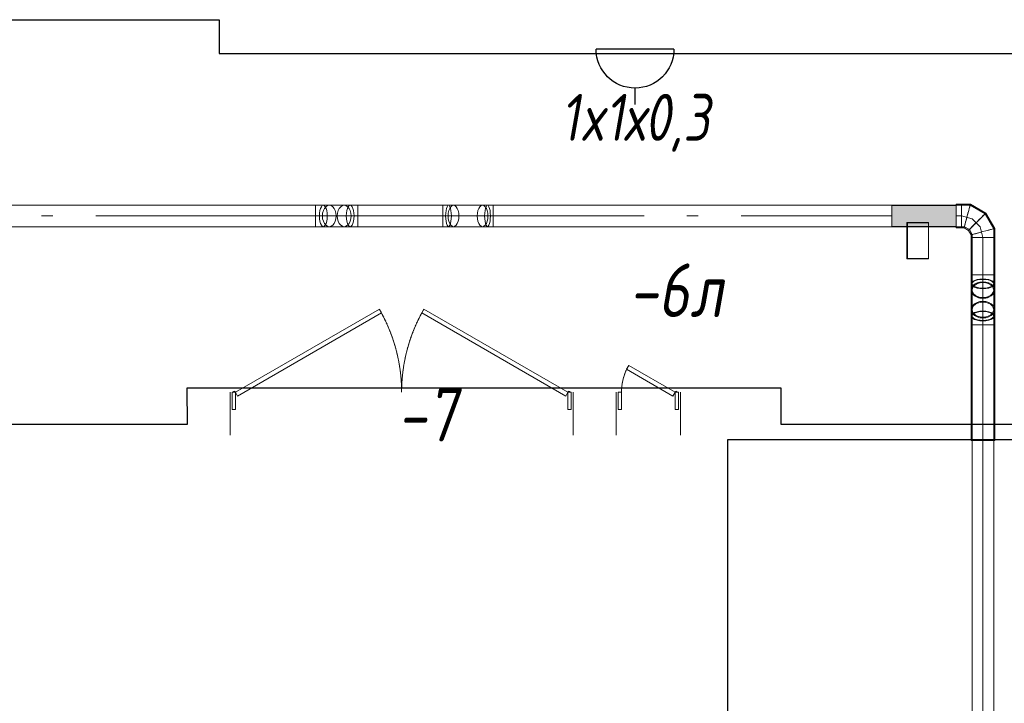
# Model space of a CAD drawing. Header units: millimetres. Extents: x -521669 to 178656, y -69521 to 433382.
# Tile 21 of 256: x -511447 to -506857, y 420598 to 423787. Entities that reach past the tile are written whole.
import ezdxf
from ezdxf.enums import TextEntityAlignment as Align

# ---------------------------------------------------------------- set-up
doc = ezdxf.new("R2010")
doc.units = ezdxf.units.MM
doc.linetypes.add('-D1-02х01', pattern=[3, 2, -1])
doc.layers.get('Defpoints').update_dxf_attribs({"color": 31})
for name, color, linetype, lineweight in [('A-DOOR', 7, 'Continuous', 5), ('A-DOOR-IDEN', 7, 'Continuous', 9), ('EOM', 1, 'Continuous', 5)]:
    doc.layers.add(name, color=color, linetype=linetype, lineweight=lineweight)
doc.layers.add('PDF5_Geometry', color=7, linetype='Continuous', true_color=0xaaaaaa)
doc.layers.add('PDF5_Solid Fills', color=7, linetype='Continuous', true_color=0xececec)
doc.styles.add('fl_iso paper', font='isocpeur.ttf', dxfattribs={"width": 0.8, "oblique": 10})

# ---------------------------------------------------------------- blocks, each defined once
blk = doc.blocks.new('A_MEQ_DoorWall - ОВ-7419428-50_AS_M_L33')
at = {"layer": 'A-DOOR'}
for p, q in [((21.2, 487.5), (-650, 100)), ((-640, 82.7), (31.2, 470.2)), ((31.2, 470.2), (21.2, 487.5)), ((218.8, 470.2), (228.8, 487.5)), ((890, 82.7), (218.8, 470.2)), ((228.8, 487.5), (900, 100)), ((-675, 100), (-675, -100)), ((-650, 100), (-665, 100)), ((-665, 100), (-665, 20)), ((-650, 20), (-650, 100)), ((-650, 100), (-640, 82.7)), ((900, 100), (890, 82.7)), ((915, 100), (900, 100)), ((900, 100), (900, 20)), ((915, 20), (915, 100)), ((925, 100), (925, -100)), ((-665, 20), (-650, 20)), ((900, 20), (915, 20))]:
    blk.add_line(p, q, dxfattribs=at)
at = {"layer": 'A-DOOR', "linetype": '-D1-02х01'}
for centre, start, end in [((-650, 100), 360, 30), ((900, 100), 150, 180)]:
    blk.add_arc(centre, 775, start, end, dxfattribs=at)
at = {"layer": 'A-DOOR'}
for centre in [(-655, 100), (905, 100)]:
    blk.add_arc(centre, 5, 0, 180, dxfattribs=at)
blk = doc.blocks.new('A_MEQ_DoorWall - ОВ-7390374-50_AS_M_L33')
at = {"layer": 'A-DOOR'}
for p, q in [((-25, -100), (-25, 100)), ((275, -100), (275, 100)), ((-15, -20), (0, -20)), ((-15, -100), (-15, -20)), ((0, -20), (0, -100)), ((250, -20), (265, -20)), ((250, -100), (250, -20)), ((265, -20), (265, -100)), ((0, -100), (10, -82.7)), ((10, -82.7), (226.5, -207.7)), ((0, -100), (-15, -100)), ((216.5, -225), (0, -100)), ((265, -100), (250, -100)), ((226.5, -207.7), (216.5, -225))]:
    blk.add_line(p, q, dxfattribs=at)
blk.add_arc((-5, -100), 5, 180, 0, dxfattribs=at)
at = {"layer": 'A-DOOR', "linetype": '-D1-02х01'}
blk.add_arc((0, -100), 250, 330, 0, dxfattribs=at)
blk = doc.blocks.new('*U6184')
at = {"layer": 'EOM', "color": 0, "lineweight": 25}
blk.add_line((0, 183.9), (0, 129.6), dxfattribs=at)
blk.add_lwpolyline([(129.6, 0), (-129.6, 0)], dxfattribs=at)
blk.add_arc((0, 0), 129.6, 360, 180, dxfattribs=at)
at = {"layer": 'EOM', "color": 0, "style": 'fl_iso paper', "oblique": 10, "width": 0.8}
blk.add_attdef('SOC', text='', height=156.2, dxfattribs=at).set_placement((0, 258.2), align=Align.MIDDLE_CENTER)
blk = doc.blocks.new('ftfyjjj')
at = {"layer": 'PDF5_Geometry', "color": 5, "lineweight": 18, "true_color": 0x0000ff}
for points in [[(11593.2, 19872.4), (15548.6, 19872.4), (15548.6, 19874.1), (15548.6, 19879.1), (15548.6, 19887.1), (15548.6, 19897.4), (15548.6, 19909.5), (15548.6, 19922.4), (14523.8, 19922.4), (15548.6, 19922.4), (15548.6, 19909.5), (15548.6, 19897.4), (15548.6, 19887.1), (15548.6, 19879.1), (15548.6, 19874.1), (15548.6, 19872.4), (15585, 19872.4), (15612.9, 19872.4), (15604.6, 19874.1), (15596.8, 19879.1), (15590.2, 19887.1), (15585.1, 19897.4), (15581.9, 19909.5), (15580.8, 19922.4), (15581.9, 19935.3), (15585.1, 19947.4), (15590.2, 19957.7), (15596.8, 19965.7), (15604.6, 19970.7), (15612.9, 19972.4), (15621.2, 19970.7), (15629, 19965.7), (15635.6, 19957.7), (15640.7, 19947.4), (15643.9, 19935.3), (15645, 19922.4), (15643.9, 19909.5), (15640.7, 19897.4), (15635.6, 19887.1), (15629, 19879.1), (15621.2, 19874.1), (15612.9, 19872.4), (15682.3, 19872.4), (15690.6, 19874.1), (15698.3, 19879.1), (15705, 19887.1), (15710.1, 19897.4), (15713.3, 19909.5), (15714.4, 19922.4), (15713.3, 19935.3), (15710.1, 19947.4), (15705, 19957.7), (15698.3, 19965.7), (15690.6, 19970.7), (15682.3, 19972.4), (15612.9, 19972.4), (15585, 19972.4), (15548.6, 19972.4), (15548.6, 19970.7), (15548.6, 19965.7), (15548.6, 19957.7), (15548.6, 19947.4), (15548.6, 19935.3), (15548.6, 19922.4), (15548.6, 19935.3), (15548.6, 19947.4), (15548.6, 19957.7), (15548.6, 19965.7), (15548.6, 19970.7), (15548.6, 19972.4), (15548.6, 19970.7), (15548.6, 19965.7), (15548.6, 19957.7), (15548.6, 19947.4), (15548.6, 19935.3), (15548.6, 19922.4), (15548.6, 19935.3), (15548.6, 19947.4), (15548.6, 19957.7), (15548.6, 19965.7), (15548.6, 19970.7), (15548.6, 19972.4), (11593.2, 19972.4)], [(18710, 17577.8), (18710, 18874.6), (18710, 18880.6), (18708.3, 18880.6), (18703.3, 18880.6), (18695.3, 18880.6), (18685, 18880.6), (18672.9, 18880.6), (18660, 18880.6), (18660, 19414.6), (18672.9, 19414.6), (18685, 19414.6), (18695.3, 19414.6), (18703.3, 19414.6), (18708.3, 19414.6), (18710, 19414.6), (18708.3, 19414.6), (18703.3, 19414.6), (18695.3, 19414.6), (18685, 19414.6), (18672.9, 19414.6), (18660, 19414.6), (18672.9, 19414.6), (18685, 19414.6), (18695.3, 19414.6), (18703.3, 19414.6), (18708.3, 19414.6), (18710, 19414.6), (18710, 19456.1), (18710, 19485.3), (18708.3, 19494.5), (18703.3, 19503), (18695.3, 19510.3), (18685, 19516), (18672.9, 19519.5), (18660, 19520.7), (18647, 19519.5), (18635, 19516), (18624.6, 19510.3), (18616.7, 19503), (18611.7, 19494.5), (18610, 19485.3), (18611.7, 19476.2), (18616.7, 19467.7), (18624.6, 19460.4), (18635, 19454.7), (18647, 19451.2), (18660, 19450), (18672.9, 19451.2), (18685, 19454.7), (18695.3, 19460.4), (18703.3, 19467.7), (18708.3, 19476.2), (18710, 19485.3), (18710, 19576.8), (18708.3, 19567.6), (18703.3, 19559.1), (18695.3, 19551.8), (18685, 19546.2), (18672.9, 19542.6), (18660, 19541.4), (18647, 19542.6), (18635, 19546.2), (18624.6, 19551.8), (18616.7, 19559.1), (18611.7, 19567.6), (18610, 19576.8), (18611.7, 19585.9), (18616.7, 19594.4), (18624.6, 19601.8), (18635, 19607.4), (18647, 19610.9), (18660, 19612.1), (18672.9, 19610.9), (18685, 19607.4), (18695.3, 19601.8), (18703.3, 19594.4), (18708.3, 19585.9), (18710, 19576.8), (18710, 19606.1), (18710, 19647.5), (18710, 19822.4), (18710, 19862.6), (18669.8, 19932.2), (18600.2, 19972.4), (18560, 19972.4), (18560, 19970.7), (18560, 19965.7), (18560, 19957.7), (18560, 19947.4), (18560, 19935.3), (18560, 19922.4), (18560, 19935.3), (18560, 19947.4), (18560, 19957.7), (18560, 19965.7), (18560, 19970.7), (18560, 19972.4), (18535.6, 19972.4), (18535.6, 19970.7), (18535.6, 19965.7), (18535.6, 19957.7), (18535.6, 19947.4), (18535.6, 19935.3), (18535.6, 19922.4), (18535.6, 19935.3), (18535.6, 19947.4), (18535.6, 19957.7), (18535.6, 19965.7), (18535.6, 19970.7), (18535.6, 19972.4)], [(15650.2, 19922.4), (15651.2, 19935.3), (15654.5, 19947.4), (15659.5, 19957.7), (15666.2, 19965.7), (15674, 19970.7), (15682.3, 19972.4), (15710.2, 19972.4), (15746.6, 19972.4), (15746.6, 19970.7), (15746.6, 19965.7), (15746.6, 19957.7), (15746.6, 19947.4), (15746.6, 19935.3), (15746.6, 19922.4), (15746.6, 19935.3), (15746.6, 19947.4), (15746.6, 19957.7), (15746.6, 19965.7), (15746.6, 19970.7), (15746.6, 19972.4), (16141.8, 19972.4), (16168.6, 19972.4), (16191.9, 19972.4), (16185.4, 19970.7), (16179.3, 19965.7), (16174.1, 19957.7), (16170.2, 19947.4), (16167.7, 19935.3), (16166.8, 19922.4), (16167.7, 19909.5), (16170.2, 19897.4), (16174.1, 19887.1), (16179.3, 19879.1), (16185.4, 19874.1), (16191.9, 19872.4), (16327.3, 19872.4), (16350.5, 19872.4), (16377.3, 19872.4), (16377.3, 19874.1), (16377.3, 19879.1), (16377.3, 19887.1), (16377.3, 19897.4), (16377.3, 19909.5), (16377.3, 19922.4), (16377.3, 19909.5), (16377.3, 19897.4), (16377.3, 19887.1), (16377.3, 19879.1), (16377.3, 19874.1), (16377.3, 19872.4), (18235.5, 19872.4), (18235.5, 19874.1), (18235.5, 19879.1), (18235.5, 19887.1), (18235.5, 19897.4), (18235.5, 19909.5), (18235.5, 19922.4), (18235.5, 19909.5), (18235.5, 19897.4), (18235.5, 19887.1), (18235.5, 19879.1), (18235.5, 19874.1), (18235.5, 19872.4), (18235.5, 19972.4), (18535.6, 19972.4), (18235.5, 19972.4), (18535.6, 19972.4), (18535.6, 19872.4), (18235.5, 19872.4), (18535.6, 19872.4), (18235.5, 19872.4), (18535.6, 19872.4), (18535.6, 19972.4), (18235.5, 19972.4), (18235.5, 19872.4), (18535.6, 19872.4), (18535.6, 19874.1), (18535.6, 19879.1), (18535.6, 19887.1), (18535.6, 19897.4), (18535.6, 19909.5), (18535.6, 19922.4), (18535.6, 19935.3), (18535.6, 19947.4), (18535.6, 19957.7), (18535.6, 19965.7), (18535.6, 19970.7), (18535.6, 19972.4), (18535.6, 19970.7), (18535.6, 19965.7), (18535.6, 19957.7), (18535.6, 19947.4), (18535.6, 19935.3), (18535.6, 19922.4), (18535.6, 19909.5), (18535.6, 19897.4), (18535.6, 19887.1), (18535.6, 19879.1), (18535.6, 19874.1), (18535.6, 19872.4), (18235.5, 19872.4), (18235.5, 19877.3), (18235.5, 19891.2), (18235.5, 19911.3), (18235.5, 19933.5), (18235.5, 19953.6), (18235.5, 19967.5), (18235.5, 19972.4), (18235.5, 19967.5), (18235.5, 19953.6), (18235.5, 19933.5), (18235.5, 19911.3), (18235.5, 19891.2), (18235.5, 19877.3), (18235.5, 19872.4)], [(18610, 19414.6), (18611.7, 19414.6), (18616.7, 19414.6), (18624.6, 19414.6), (18635, 19414.6), (18647, 19414.6), (18660, 19414.6), (18647, 19414.6), (18635, 19414.6), (18624.6, 19414.6), (18616.7, 19414.6), (18611.7, 19414.6), (18610, 19414.6), (18610, 19456.1), (18610, 19485.3), (18611.7, 19476.2), (18616.7, 19467.7), (18624.6, 19460.4), (18635, 19454.7), (18647, 19451.2), (18660, 19450), (18672.9, 19451.2), (18685, 19454.7), (18695.3, 19460.4), (18703.3, 19467.7), (18708.3, 19476.2), (18710, 19485.3), (18708.3, 19494.5), (18703.3, 19503), (18695.3, 19510.3), (18685, 19516), (18672.9, 19519.5), (18660, 19520.7), (18647, 19519.5), (18635, 19516), (18624.6, 19510.3), (18616.7, 19503), (18611.7, 19494.5), (18610, 19485.3), (18610, 19576.8), (18611.7, 19585.9), (18616.7, 19594.4), (18624.6, 19601.8), (18635, 19607.4), (18647, 19610.9), (18660, 19612.1), (18672.9, 19610.9), (18685, 19607.4), (18695.3, 19601.8), (18703.3, 19594.4), (18708.3, 19585.9), (18710, 19576.8), (18708.3, 19567.6), (18703.3, 19559.1), (18695.3, 19551.8), (18685, 19546.2), (18672.9, 19542.6), (18660, 19541.4), (18647, 19542.6), (18635, 19546.2), (18624.6, 19551.8), (18616.7, 19559.1), (18611.7, 19567.6), (18610, 19576.8), (18610, 19606.1), (18610, 19647.5), (18611.7, 19647.5), (18616.7, 19647.5), (18624.6, 19647.5), (18635, 19647.5), (18647, 19647.5), (18660, 19647.5), (18672.9, 19647.5), (18685, 19647.5), (18695.3, 19647.5), (18703.3, 19647.5), (18708.3, 19647.5), (18710, 19647.5), (18708.3, 19647.5), (18703.3, 19647.5), (18695.3, 19647.5), (18685, 19647.5), (18672.9, 19647.5), (18660, 19647.5), (18647, 19647.5), (18635, 19647.5), (18624.6, 19647.5), (18616.7, 19647.5), (18611.7, 19647.5), (18610, 19647.5), (18610, 19822.4), (18611.7, 19822.4), (18616.7, 19822.4), (18624.6, 19822.4), (18635, 19822.4), (18647, 19822.4), (18660, 19822.4), (18647, 19822.4), (18635, 19822.4), (18624.6, 19822.4), (18616.7, 19822.4), (18611.7, 19822.4), (18610, 19822.4), (18610, 19835.8), (18596.6, 19859), (18573.4, 19872.4), (18560, 19872.4), (18535.6, 19872.4), (18535.6, 19877.3), (18535.6, 19891.2), (18535.6, 19911.3), (18535.6, 19933.5), (18535.6, 19953.6), (18535.6, 19967.5), (18535.6, 19972.4), (18535.6, 19967.5), (18535.6, 19953.6), (18535.6, 19933.5), (18535.6, 19911.3), (18535.6, 19891.2), (18535.6, 19877.3), (18535.6, 19872.4), (18535.6, 19972.4), (18235.5, 19972.4), (18235.5, 19970.7), (18235.5, 19965.7), (18235.5, 19957.7), (18235.5, 19947.4), (18235.5, 19935.3), (18235.5, 19922.4), (17532.9, 19922.4), (18235.5, 19922.4), (18235.5, 19935.3), (18235.5, 19947.4), (18235.5, 19957.7), (18235.5, 19965.7), (18235.5, 19970.7), (18235.5, 19972.4), (16377.3, 19972.4), (16377.3, 19970.7), (16377.3, 19965.7), (16377.3, 19957.7), (16377.3, 19947.4), (16377.3, 19935.3), (16377.3, 19922.4), (17080, 19922.4), (16377.3, 19922.4), (16377.3, 19935.3), (16377.3, 19947.4), (16377.3, 19957.7), (16377.3, 19965.7), (16377.3, 19970.7), (16377.3, 19972.4), (16377.3, 19970.7), (16377.3, 19965.7), (16377.3, 19957.7), (16377.3, 19947.4), (16377.3, 19935.3), (16377.3, 19922.4), (16377.3, 19935.3), (16377.3, 19947.4), (16377.3, 19957.7), (16377.3, 19965.7), (16377.3, 19970.7), (16377.3, 19972.4), (16350.5, 19972.4), (16327.3, 19972.4), (16191.9, 19972.4), (16185.4, 19970.7), (16179.3, 19965.7), (16174.1, 19957.7), (16170.2, 19947.4), (16167.7, 19935.3), (16166.8, 19922.4), (16167.7, 19909.5), (16170.2, 19897.4), (16174.1, 19887.1), (16179.3, 19879.1), (16185.4, 19874.1), (16191.9, 19872.4), (16168.6, 19872.4), (16141.8, 19872.4), (16141.8, 19874.1), (16141.8, 19879.1), (16141.8, 19887.1), (16141.8, 19897.4), (16141.8, 19909.5), (16141.8, 19922.4), (16141.8, 19935.3), (16141.8, 19947.4), (16141.8, 19957.7), (16141.8, 19965.7), (16141.8, 19970.7), (16141.8, 19972.4), (16141.8, 19970.7), (16141.8, 19965.7), (16141.8, 19957.7), (16141.8, 19947.4), (16141.8, 19935.3), (16141.8, 19922.4), (16141.8, 19909.5), (16141.8, 19897.4), (16141.8, 19887.1), (16141.8, 19879.1), (16141.8, 19874.1), (16141.8, 19872.4), (15746.6, 19872.4), (15746.6, 19874.1), (15746.6, 19879.1), (15746.6, 19887.1), (15746.6, 19897.4), (15746.6, 19909.5), (15746.6, 19922.4), (15746.6, 19909.5), (15746.6, 19897.4), (15746.6, 19887.1), (15746.6, 19879.1), (15746.6, 19874.1), (15746.6, 19872.4), (15710.2, 19872.4), (15682.3, 19872.4), (15674, 19874.1), (15666.2, 19879.1), (15659.5, 19887.1), (15654.5, 19897.4), (15651.2, 19909.5), (15650.2, 19922.4), (15651.2, 19935.3), (15654.5, 19947.4), (15659.5, 19957.7), (15666.2, 19965.7), (15674, 19970.7), (15682.3, 19972.4), (15690.6, 19970.7), (15698.3, 19965.7), (15705, 19957.7), (15710.1, 19947.4), (15713.3, 19935.3), (15714.4, 19922.4), (15713.3, 19909.5), (15710.1, 19897.4), (15705, 19887.1), (15698.3, 19879.1), (15690.6, 19874.1), (15682.3, 19872.4), (15674, 19874.1), (15666.2, 19879.1), (15659.5, 19887.1), (15654.5, 19897.4), (15651.2, 19909.5), (15650.2, 19922.4)], [(16141.8, 19922.4), (16141.8, 19909.5), (16141.8, 19897.4), (16141.8, 19887.1), (16141.8, 19879.1), (16141.8, 19874.1), (16141.8, 19872.4), (16141.8, 19874.1), (16141.8, 19879.1), (16141.8, 19887.1), (16141.8, 19897.4), (16141.8, 19909.5), (16141.8, 19922.4), (16141.8, 19935.3), (16141.8, 19947.4), (16141.8, 19957.7), (16141.8, 19965.7), (16141.8, 19970.7), (16141.8, 19972.4), (16141.8, 19970.7), (16141.8, 19965.7), (16141.8, 19957.7), (16141.8, 19947.4), (16141.8, 19935.3), (16141.8, 19922.4), (15746.6, 19922.4), (16141.8, 19922.4), (16167.7, 19922.4), (16191.9, 19922.4)], [(16327.3, 19972.4), (16320.8, 19970.7), (16314.8, 19965.7), (16309.6, 19957.7), (16305.6, 19947.4), (16303.2, 19935.3), (16302.3, 19922.4)], [(16352.3, 19922.4), (16351.5, 19935.3), (16349, 19947.4), (16345, 19957.7), (16339.8, 19965.7), (16333.8, 19970.7), (16327.3, 19972.4)], [(18235.5, 19973.4), (18235.5, 19971.6), (18235.5, 19966.6), (18235.5, 19958.5), (18235.5, 19947.9), (18235.5, 19935.6), (18235.5, 19922.4), (18235.5, 19909.2), (18235.5, 19896.9), (18235.5, 19886.3), (18235.5, 19878.2), (18235.5, 19873.2), (18235.5, 19871.4)], [(18235.5, 19972.4), (18235.5, 19970.7), (18235.5, 19965.7), (18235.5, 19957.7), (18235.5, 19947.4), (18235.5, 19935.3), (18235.5, 19922.4), (18235.5, 19909.5), (18235.5, 19897.4), (18235.5, 19887.1), (18235.5, 19879.1), (18235.5, 19874.1), (18235.5, 19872.4), (18235.5, 19874.1), (18235.5, 19879.1), (18235.5, 19887.1), (18235.5, 19897.4), (18235.5, 19909.5), (18235.5, 19922.4), (18235.5, 19935.3), (18235.5, 19947.4), (18235.5, 19957.7), (18235.5, 19965.7), (18235.5, 19970.7), (18235.5, 19972.4), (18535.6, 19972.4), (18535.6, 19872.4)], [(18235.5, 19971.4), (18235.5, 19966.5), (18235.5, 19953), (18235.5, 19933.3), (18235.5, 19911.5), (18235.5, 19891.8), (18235.5, 19878.3), (18235.5, 19873.4)], [(18535.6, 19867.4), (18535.6, 19869.3), (18535.6, 19874.8), (18535.6, 19883.5), (18535.6, 19894.9), (18535.6, 19908.1), (18535.6, 19922.4), (18535.6, 19908.1), (18535.6, 19894.9), (18535.6, 19883.5), (18535.6, 19874.8), (18535.6, 19869.3), (18535.6, 19867.4), (18560, 19867.4), (18572, 19867.4), (18592.9, 19855.3), (18605, 19834.5), (18605, 19822.4), (18605, 19647.5), (18605, 19606.1), (18605, 19576.8), (18609.2, 19561.9), (18621.1, 19549.3), (18639, 19540.8), (18660, 19537.9), (18681, 19540.8), (18698.9, 19549.3), (18710.8, 19561.9), (18715, 19576.8), (18715, 19606.1), (18715, 19647.5), (18715, 19822.4), (18715, 19863.9), (18673.5, 19935.9), (18601.5, 19977.4), (18560, 19977.4), (18535.6, 19977.4), (18535.6, 19975.5), (18535.6, 19970), (18535.6, 19961.3), (18535.6, 19949.9), (18535.6, 19936.6), (18535.6, 19922.4), (18535.6, 19936.6), (18535.6, 19949.9), (18535.6, 19961.3), (18535.6, 19970), (18535.6, 19975.5), (18535.6, 19977.4)], [(18535.6, 19973.4), (18535.6, 19971.6), (18535.6, 19966.6), (18535.6, 19958.5), (18535.6, 19947.9), (18535.6, 19935.6), (18535.6, 19922.4), (18535.6, 19909.2), (18535.6, 19896.9), (18535.6, 19886.3), (18535.6, 19878.2), (18535.6, 19873.2), (18535.6, 19871.4)], [(18535.6, 19873.4), (18535.6, 19878.3), (18535.6, 19891.8), (18535.6, 19911.5), (18535.6, 19933.3), (18535.6, 19953), (18535.6, 19966.5), (18535.6, 19971.4)], [(18560, 19922.4), (18560, 19943.5), (18560, 19961.3), (18560, 19973.2), (18560, 19977.4)], [(18560, 19977.4), (18560, 19973.2), (18560, 19961.3), (18560, 19943.5), (18560, 19922.4)], [(18601.5, 19977.4), (18601, 19975.5), (18599.6, 19970), (18597.2, 19961.3), (18594.2, 19949.9), (18590.6, 19936.6), (18586.8, 19922.4)], [(18586.8, 19922.4), (18590.6, 19936.6), (18594.2, 19949.9), (18597.2, 19961.3), (18599.6, 19970), (18601, 19975.5), (18601.5, 19977.4)], [(15582.8, 19922.4), (15548.6, 19922.4)], [(15612.9, 19922.4), (15582.8, 19922.4)], [(15746.6, 19922.4), (15712.3, 19922.4), (15682.3, 19922.4)], [(16302.3, 19922.4), (16303.2, 19909.5), (16305.6, 19897.4), (16309.6, 19887.1), (16314.8, 19879.1), (16320.8, 19874.1), (16327.3, 19872.4)], [(16327.3, 19872.4), (16333.8, 19874.1), (16339.8, 19879.1), (16345, 19887.1), (16349, 19897.4), (16351.5, 19909.5), (16352.3, 19922.4)], [(16327.3, 19922.4), (16351.4, 19922.4), (16377.3, 19922.4)], [(16377.3, 19872.4), (16377.3, 19874.1), (16377.3, 19879.1), (16377.3, 19887.1), (16377.3, 19897.4), (16377.3, 19909.5), (16377.3, 19922.4)], [(16377.3, 19922.4), (16377.3, 19909.5), (16377.3, 19897.4), (16377.3, 19887.1), (16377.3, 19879.1), (16377.3, 19874.1), (16377.3, 19872.4)], [(18560, 19922.4), (18535.6, 19922.4)], [(18535.6, 19922.4), (18535.6, 19909.5), (18535.6, 19897.4), (18535.6, 19887.1), (18535.6, 19879.1), (18535.6, 19874.1), (18535.6, 19872.4)], [(18535.6, 19872.4), (18535.6, 19874.1), (18535.6, 19879.1), (18535.6, 19887.1), (18535.6, 19897.4), (18535.6, 19909.5), (18535.6, 19922.4)], [(18560, 19922.4), (18535.6, 19922.4)], [(18560, 19922.4), (18560, 19909.5), (18560, 19897.4), (18560, 19887.1), (18560, 19879.1), (18560, 19874.1), (18560, 19872.4)], [(18560, 19872.4), (18560, 19874.1), (18560, 19879.1), (18560, 19887.1), (18560, 19897.4), (18560, 19909.5), (18560, 19922.4)], [(18610, 19909), (18560, 19922.4)], [(18560, 19922.4), (18560, 19901.3), (18560, 19883.5), (18560, 19871.6), (18560, 19867.4)], [(18560, 19867.4), (18560, 19871.6), (18560, 19883.5), (18560, 19901.3), (18560, 19922.4)], [(18560, 19867.4), (18560, 19869.3), (18560, 19874.8), (18560, 19883.5), (18560, 19894.9), (18560, 19908.1), (18560, 19922.4)], [(18560, 19922.4), (18560, 19908.1), (18560, 19894.9), (18560, 19883.5), (18560, 19874.8), (18560, 19869.3), (18560, 19867.4)], [(18586.8, 19922.4), (18583, 19908.1), (18579.4, 19894.9), (18576.4, 19883.5), (18574, 19874.8), (18572.6, 19869.3), (18572, 19867.4)], [(18572, 19867.4), (18572.6, 19869.3), (18574, 19874.8), (18576.4, 19883.5), (18579.4, 19894.9), (18583, 19908.1), (18586.8, 19922.4)], [(18673.5, 19935.9), (18672.1, 19934.5), (18668.1, 19930.5), (18661.7, 19924.1), (18653.3, 19915.7), (18643.6, 19906), (18633.2, 19895.6)], [(18633.2, 19895.6), (18643.6, 19906), (18653.3, 19915.7), (18661.7, 19924.1), (18668.1, 19930.5), (18672.1, 19934.5), (18673.5, 19935.9)], [(18633.2, 19895.6), (18622.8, 19885.2), (18613.1, 19875.5), (18604.7, 19867.1), (18598.3, 19860.7), (18594.3, 19856.7), (18592.9, 19855.3)], [(18592.9, 19855.3), (18594.3, 19856.7), (18598.3, 19860.7), (18604.7, 19867.1), (18613.1, 19875.5), (18622.8, 19885.2), (18633.2, 19895.6)], [(18646.6, 19872.4), (18610, 19909)], [(18305.6, 19872.4), (18307.6, 19872.4)], [(18660, 19849.2), (18645.8, 19845.4), (18632.5, 19841.8), (18621.1, 19838.8), (18612.4, 19836.4), (18606.9, 19834.9), (18605, 19834.5)], [(18605, 19834.5), (18606.9, 19834.9), (18612.4, 19836.4), (18621.1, 19838.8), (18632.5, 19841.8), (18645.8, 19845.4), (18660, 19849.2)], [(18660, 19822.4), (18646.6, 19872.4)], [(18715, 19863.9), (18713.1, 19863.4), (18707.6, 19862), (18698.9, 19859.6), (18687.5, 19856.6), (18674.2, 19853), (18660, 19849.2)], [(18660, 19849.2), (18674.2, 19853), (18687.5, 19856.6), (18698.9, 19859.6), (18707.6, 19862), (18713.1, 19863.4), (18715, 19863.9)], [(18660, 19822.4), (18645.8, 19822.4), (18632.5, 19822.4), (18621.1, 19822.4), (18612.4, 19822.4), (18606.9, 19822.4), (18605, 19822.4)], [(18605, 19822.4), (18606.9, 19822.4), (18612.4, 19822.4), (18621.1, 19822.4), (18632.5, 19822.4), (18645.8, 19822.4), (18660, 19822.4)], [(18660, 19822.4), (18645.8, 19822.4), (18632.5, 19822.4), (18621.1, 19822.4), (18612.4, 19822.4), (18606.9, 19822.4), (18605, 19822.4)], [(18605, 19822.4), (18606.9, 19822.4), (18612.4, 19822.4), (18621.1, 19822.4), (18632.5, 19822.4), (18645.8, 19822.4), (18660, 19822.4)], [(18610, 19822.4), (18611.7, 19822.4), (18616.7, 19822.4), (18624.6, 19822.4), (18635, 19822.4), (18647, 19822.4), (18660, 19822.4)], [(18660, 19822.4), (18647, 19822.4), (18635, 19822.4), (18624.6, 19822.4), (18616.7, 19822.4), (18611.7, 19822.4), (18610, 19822.4)], [(18660, 19822.4), (18672.9, 19822.4), (18685, 19822.4), (18695.3, 19822.4), (18703.3, 19822.4), (18708.3, 19822.4), (18710, 19822.4)], [(18710, 19822.4), (18708.3, 19822.4), (18703.3, 19822.4), (18695.3, 19822.4), (18685, 19822.4), (18672.9, 19822.4), (18660, 19822.4)], [(18660, 19822.4), (18660, 19647.5)], [(18660, 19822.4), (18672.9, 19822.4), (18685, 19822.4), (18695.3, 19822.4), (18703.3, 19822.4), (18708.3, 19822.4), (18710, 19822.4)], [(18710, 19822.4), (18708.3, 19822.4), (18703.3, 19822.4), (18695.3, 19822.4), (18685, 19822.4), (18672.9, 19822.4), (18660, 19822.4)], [(18660, 19822.4), (18660, 19647.5)], [(18715, 19822.4), (18713.1, 19822.4), (18707.6, 19822.4), (18698.9, 19822.4), (18687.5, 19822.4), (18674.2, 19822.4), (18660, 19822.4)], [(18660, 19822.4), (18674.2, 19822.4), (18687.5, 19822.4), (18698.9, 19822.4), (18707.6, 19822.4), (18713.1, 19822.4), (18715, 19822.4)], [(18715, 19822.4), (18713.1, 19822.4), (18707.6, 19822.4), (18698.9, 19822.4), (18687.5, 19822.4), (18674.2, 19822.4), (18660, 19822.4)], [(18660, 19822.4), (18674.2, 19822.4), (18687.5, 19822.4), (18698.9, 19822.4), (18707.6, 19822.4), (18713.1, 19822.4), (18715, 19822.4)], [(18660, 19647.5), (18645.8, 19647.5), (18632.5, 19647.5), (18621.1, 19647.5), (18612.4, 19647.5), (18606.9, 19647.5), (18605, 19647.5)], [(18605, 19647.5), (18606.9, 19647.5), (18612.4, 19647.5), (18621.1, 19647.5), (18632.5, 19647.5), (18645.8, 19647.5), (18660, 19647.5)], [(18660, 19647.5), (18645.8, 19647.5), (18632.5, 19647.5), (18621.1, 19647.5), (18612.4, 19647.5), (18606.9, 19647.5), (18605, 19647.5)], [(18605, 19647.5), (18606.9, 19647.5), (18612.4, 19647.5), (18621.1, 19647.5), (18632.5, 19647.5), (18645.8, 19647.5), (18660, 19647.5)], [(18660, 19647.5), (18660, 19609.2)], [(18715, 19647.5), (18713.1, 19647.5), (18707.6, 19647.5), (18698.9, 19647.5), (18687.5, 19647.5), (18674.2, 19647.5), (18660, 19647.5)], [(18660, 19647.5), (18674.2, 19647.5), (18687.5, 19647.5), (18698.9, 19647.5), (18707.6, 19647.5), (18713.1, 19647.5), (18715, 19647.5)], [(18660, 19647.5), (18674.2, 19647.5), (18687.5, 19647.5), (18698.9, 19647.5), (18707.6, 19647.5), (18713.1, 19647.5), (18715, 19647.5)], [(18715, 19647.5), (18713.1, 19647.5), (18707.6, 19647.5), (18698.9, 19647.5), (18687.5, 19647.5), (18674.2, 19647.5), (18660, 19647.5)], [(18660, 19609.2), (18660, 19576.8)], [(18660, 19485.3), (18660, 19452.9), (18660, 19414.6), (18645.8, 19414.6), (18632.5, 19414.6), (18621.1, 19414.6), (18612.4, 19414.6), (18606.9, 19414.6), (18605, 19414.6), (18606.9, 19414.6), (18612.4, 19414.6), (18621.1, 19414.6), (18632.5, 19414.6), (18645.8, 19414.6), (18660, 19414.6), (18681, 19414.6), (18698.9, 19414.6), (18710.8, 19414.6), (18715, 19414.6), (18710.8, 19414.6), (18698.9, 19414.6), (18681, 19414.6), (18660, 19414.6)], [(18715, 18874.6), (18713.1, 18874.6), (18707.6, 18874.6), (18698.9, 18874.6), (18687.5, 18874.6), (18674.2, 18874.6), (18660, 18874.6), (18674.2, 18874.6), (18687.5, 18874.6), (18698.9, 18874.6), (18707.6, 18874.6), (18713.1, 18874.6), (18715, 18874.6), (18715, 18880.6), (18713.1, 18880.6), (18707.6, 18880.6), (18698.9, 18880.6), (18687.5, 18880.6), (18674.2, 18880.6), (18660, 18880.6), (18674.2, 18880.6), (18687.5, 18880.6), (18698.9, 18880.6), (18707.6, 18880.6), (18713.1, 18880.6), (18715, 18880.6), (18715, 19414.6), (18713.1, 19414.6), (18707.6, 19414.6), (18698.9, 19414.6), (18687.5, 19414.6), (18674.2, 19414.6), (18660, 19414.6), (18674.2, 19414.6), (18687.5, 19414.6), (18698.9, 19414.6), (18707.6, 19414.6), (18713.1, 19414.6), (18715, 19414.6), (18715, 19456.1), (18713.1, 19461.9), (18707.6, 19467.4), (18698.9, 19472.2), (18687.5, 19475.8), (18674.2, 19478.1), (18660, 19478.8), (18645.8, 19478.1), (18632.5, 19475.8), (18621.1, 19472.2), (18612.4, 19467.4), (18606.9, 19461.9), (18605, 19456.1), (18605, 19414.6), (18605, 18880.6), (18606.9, 18880.6), (18612.4, 18880.6), (18621.1, 18880.6), (18632.5, 18880.6), (18645.8, 18880.6), (18660, 18880.6), (18660, 18874.6), (18645.8, 18874.6), (18632.5, 18874.6), (18621.1, 18874.6), (18612.4, 18874.6), (18606.9, 18874.6), (18605, 18874.6), (18606.9, 18874.6), (18612.4, 18874.6), (18621.1, 18874.6), (18632.5, 18874.6), (18645.8, 18874.6), (18660, 18874.6)], [(18610, 19414.6), (18611.7, 19414.6), (18616.7, 19414.6), (18624.6, 19414.6), (18635, 19414.6), (18647, 19414.6), (18660, 19414.6), (18647, 19414.6), (18635, 19414.6), (18624.6, 19414.6), (18616.7, 19414.6), (18611.7, 19414.6), (18610, 19414.6), (18610, 18880.6), (18611.7, 18880.6), (18616.7, 18880.6), (18624.6, 18880.6), (18635, 18880.6), (18647, 18880.6), (18660, 18880.6), (18647, 18880.6), (18635, 18880.6), (18624.6, 18880.6), (18616.7, 18880.6), (18611.7, 18880.6), (18610, 18880.6), (18610, 18874.6), (18610, 17577.8)], [(18660, 18880.6), (18674.2, 18880.6), (18687.5, 18880.6), (18698.9, 18880.6), (18707.6, 18880.6), (18713.1, 18880.6), (18715, 18880.6), (18713.1, 18880.6), (18707.6, 18880.6), (18698.9, 18880.6), (18687.5, 18880.6), (18674.2, 18880.6), (18660, 18880.6), (18645.8, 18880.6), (18632.5, 18880.6), (18621.1, 18880.6), (18612.4, 18880.6), (18606.9, 18880.6), (18605, 18880.6), (18606.9, 18880.6), (18612.4, 18880.6), (18621.1, 18880.6), (18632.5, 18880.6), (18645.8, 18880.6), (18660, 18880.6), (18645.8, 18880.6), (18632.5, 18880.6), (18621.1, 18880.6), (18612.4, 18880.6), (18606.9, 18880.6), (18605, 18880.6), (18605, 18874.6)], [(18710, 18880.6), (18708.3, 18880.6), (18703.3, 18880.6), (18695.3, 18880.6), (18685, 18880.6), (18672.9, 18880.6), (18660, 18880.6), (18647, 18880.6), (18635, 18880.6), (18624.6, 18880.6), (18616.7, 18880.6), (18611.7, 18880.6), (18610, 18880.6)], [(18610, 18880.6), (18611.7, 18880.6), (18616.7, 18880.6), (18624.6, 18880.6), (18635, 18880.6), (18647, 18880.6), (18660, 18880.6), (18672.9, 18880.6), (18685, 18880.6), (18695.3, 18880.6), (18703.3, 18880.6), (18708.3, 18880.6), (18710, 18880.6)], [(18660, 17577.8), (18660, 18874.6), (18660, 17577.8)], [(18660, 18874.6), (18647, 18874.6), (18635, 18874.6), (18624.6, 18874.6), (18616.7, 18874.6), (18611.7, 18874.6), (18610, 18874.6)], [(18610, 18874.6), (18611.7, 18874.6), (18616.7, 18874.6), (18624.6, 18874.6), (18635, 18874.6), (18647, 18874.6), (18660, 18874.6)], [(18710, 18874.6), (18708.3, 18874.6), (18703.3, 18874.6), (18695.3, 18874.6), (18685, 18874.6), (18672.9, 18874.6), (18660, 18874.6)], [(18660, 18874.6), (18672.9, 18874.6), (18685, 18874.6), (18695.3, 18874.6), (18703.3, 18874.6), (18708.3, 18874.6), (18710, 18874.6)]]:
    blk.add_lwpolyline(points, dxfattribs=at)
for points in [[(15585, 19872.4), (15580.3, 19874.1), (15575.9, 19879.1), (15572.2, 19887.1), (15569.3, 19897.4), (15567.5, 19909.5), (15566.8, 19922.4), (15567.5, 19935.3), (15569.3, 19947.4), (15572.2, 19957.7), (15575.9, 19965.7), (15580.3, 19970.7), (15585, 19972.4), (15589.7, 19970.7), (15594.1, 19965.7), (15597.9, 19957.7), (15600.8, 19947.4), (15602.6, 19935.3), (15603.2, 19922.4), (15602.6, 19909.5), (15600.8, 19897.4), (15597.9, 19887.1), (15594.1, 19879.1), (15589.7, 19874.1)], [(15612.9, 19872.4), (15604.6, 19874.1), (15596.8, 19879.1), (15590.2, 19887.1), (15585.1, 19897.4), (15581.9, 19909.5), (15580.8, 19922.4), (15581.9, 19935.3), (15585.1, 19947.4), (15590.2, 19957.7), (15596.8, 19965.7), (15604.6, 19970.7), (15612.9, 19972.4), (15621.2, 19970.7), (15629, 19965.7), (15635.6, 19957.7), (15640.7, 19947.4), (15643.9, 19935.3), (15645, 19922.4), (15643.9, 19909.5), (15640.7, 19897.4), (15635.6, 19887.1), (15629, 19879.1), (15621.2, 19874.1)], [(15710.2, 19972.4), (15714.9, 19970.7), (15719.3, 19965.7), (15723, 19957.7), (15725.9, 19947.4), (15727.7, 19935.3), (15728.4, 19922.4), (15727.7, 19909.5), (15725.9, 19897.4), (15723, 19887.1), (15719.3, 19879.1), (15714.9, 19874.1), (15710.2, 19872.4), (15705.4, 19874.1), (15701.1, 19879.1), (15697.3, 19887.1), (15694.4, 19897.4), (15692.6, 19909.5), (15692, 19922.4), (15692.6, 19935.3), (15694.4, 19947.4), (15697.3, 19957.7), (15701.1, 19965.7), (15705.4, 19970.7)], [(15746.6, 19972.4), (15746.6, 19970.7), (15746.6, 19965.7), (15746.6, 19957.7), (15746.6, 19947.4), (15746.6, 19935.3), (15746.6, 19922.4), (15746.6, 19909.5), (15746.6, 19897.4), (15746.6, 19887.1), (15746.6, 19879.1), (15746.6, 19874.1), (15746.6, 19872.4), (15746.6, 19874.1), (15746.6, 19879.1), (15746.6, 19887.1), (15746.6, 19897.4), (15746.6, 19909.5), (15746.6, 19922.4), (15746.6, 19935.3), (15746.6, 19947.4), (15746.6, 19957.7), (15746.6, 19965.7), (15746.6, 19970.7)], [(16168.6, 19872.4), (16165.2, 19874.1), (16161.9, 19879.1), (16159.2, 19887.1), (16157, 19897.4), (16155.7, 19909.5), (16155.2, 19922.4), (16155.7, 19935.3), (16157, 19947.4), (16159.2, 19957.7), (16161.9, 19965.7), (16165.2, 19970.7), (16168.6, 19972.4), (16172.1, 19970.7), (16175.3, 19965.7), (16178.1, 19957.7), (16180.2, 19947.4), (16181.6, 19935.3), (16182, 19922.4), (16181.6, 19909.5), (16180.2, 19897.4), (16178.1, 19887.1), (16175.3, 19879.1), (16172.1, 19874.1)], [(16216.8, 19922.4), (16216, 19935.3), (16213.5, 19947.4), (16209.5, 19957.7), (16204.3, 19965.7), (16198.3, 19970.7), (16191.9, 19972.4), (16198.3, 19970.7), (16204.3, 19965.7), (16209.5, 19957.7), (16213.5, 19947.4), (16216, 19935.3), (16216.8, 19922.4), (16216, 19909.5), (16213.5, 19897.4), (16209.5, 19887.1), (16204.3, 19879.1), (16198.3, 19874.1), (16191.9, 19872.4), (16198.3, 19874.1), (16204.3, 19879.1), (16209.5, 19887.1), (16213.5, 19897.4), (16216, 19909.5)], [(16327.3, 19972.4), (16333.8, 19970.7), (16339.8, 19965.7), (16345, 19957.7), (16349, 19947.4), (16351.5, 19935.3), (16352.3, 19922.4), (16351.5, 19909.5), (16349, 19897.4), (16345, 19887.1), (16339.8, 19879.1), (16333.8, 19874.1), (16327.3, 19872.4), (16320.8, 19874.1), (16314.8, 19879.1), (16309.6, 19887.1), (16305.6, 19897.4), (16303.2, 19909.5), (16302.3, 19922.4), (16303.2, 19935.3), (16305.6, 19947.4), (16309.6, 19957.7), (16314.8, 19965.7), (16320.8, 19970.7)], [(16350.5, 19972.4), (16354, 19970.7), (16357.2, 19965.7), (16360, 19957.7), (16362.1, 19947.4), (16363.5, 19935.3), (16363.9, 19922.4), (16363.5, 19909.5), (16362.1, 19897.4), (16360, 19887.1), (16357.2, 19879.1), (16354, 19874.1), (16350.5, 19872.4), (16347, 19874.1), (16343.8, 19879.1), (16341, 19887.1), (16338.9, 19897.4), (16337.6, 19909.5), (16337.1, 19922.4), (16337.6, 19935.3), (16338.9, 19947.4), (16341, 19957.7), (16343.8, 19965.7), (16347, 19970.7)], [(18535.6, 19973.4), (18235.5, 19973.4), (18235.5, 19971.6), (18235.5, 19966.6), (18235.5, 19958.5), (18235.5, 19947.9), (18235.5, 19935.6), (18235.5, 19922.4), (18235.5, 19909.2), (18235.5, 19896.9), (18235.5, 19886.3), (18235.5, 19878.2), (18235.5, 19873.2), (18235.5, 19871.4), (18535.6, 19871.4), (18535.6, 19873.2), (18535.6, 19878.2), (18535.6, 19886.3), (18535.6, 19896.9), (18535.6, 19909.2), (18535.6, 19922.4), (18535.6, 19935.6), (18535.6, 19947.9), (18535.6, 19958.5), (18535.6, 19966.6), (18535.6, 19971.6)], [(18235.5, 19972.4), (18235.5, 19872.4)], [(18535.6, 19873.4), (18535.6, 19878.3), (18535.6, 19891.8), (18535.6, 19911.5), (18535.6, 19933.3), (18535.6, 19953), (18535.6, 19966.5), (18535.6, 19971.4), (18235.5, 19971.4), (18235.5, 19966.5), (18235.5, 19953), (18235.5, 19933.3), (18235.5, 19911.5), (18235.5, 19891.8), (18235.5, 19878.3), (18235.5, 19873.4)], [(18560, 19922.4), (18560, 19936.6), (18560, 19949.9), (18560, 19961.3), (18560, 19970), (18560, 19975.5), (18560, 19977.4), (18560, 19975.5), (18560, 19970), (18560, 19961.3), (18560, 19949.9), (18560, 19936.6)], [(18560, 19972.4), (18560, 19970.7), (18560, 19965.7), (18560, 19957.7), (18560, 19947.4), (18560, 19935.3), (18560, 19922.4), (18560, 19909.5), (18560, 19897.4), (18560, 19887.1), (18560, 19879.1), (18560, 19874.1), (18560, 19872.4), (18560, 19874.1), (18560, 19879.1), (18560, 19887.1), (18560, 19897.4), (18560, 19909.5), (18560, 19922.4), (18560, 19935.3), (18560, 19947.4), (18560, 19957.7), (18560, 19965.7), (18560, 19970.7)], [(18586.8, 19922.4), (18590.2, 19935.3), (18593.5, 19947.4), (18596.3, 19957.7), (18598.4, 19965.7), (18599.7, 19970.7), (18600.2, 19972.4), (18599.7, 19970.7), (18598.4, 19965.7), (18596.3, 19957.7), (18593.5, 19947.4), (18590.2, 19935.3)], [(14323.8, 19922.4), (14270.9, 19922.4)], [(15548.6, 19922.4), (15548.6, 19909.5), (15548.6, 19897.4), (15548.6, 19887.1), (15548.6, 19879.1), (15548.6, 19874.1), (15548.6, 19872.4), (15548.6, 19874.1), (15548.6, 19879.1), (15548.6, 19887.1), (15548.6, 19897.4), (15548.6, 19909.5)], [(15612.9, 19922.4), (15682.3, 19922.4)], [(16327.3, 19922.4), (16191.9, 19922.4)], [(17280, 19922.4), (17332.9, 19922.4)], [(18586.8, 19922.4), (18583.3, 19909.5), (18580.1, 19897.4), (18577.3, 19887.1), (18575.2, 19879.1), (18573.8, 19874.1), (18573.4, 19872.4), (18573.8, 19874.1), (18575.2, 19879.1), (18577.3, 19887.1), (18580.1, 19897.4), (18583.3, 19909.5)], [(18633.2, 19895.6), (18642.7, 19905.1), (18651.5, 19913.9), (18659.1, 19921.5), (18664.9, 19927.3), (18668.6, 19931), (18669.8, 19932.2), (18668.6, 19931), (18664.9, 19927.3), (18659.1, 19921.5), (18651.5, 19913.9), (18642.7, 19905.1)], [(18305.6, 19892.4), (18305.6, 19722.4)], [(18305.6, 19892.4), (18305.6, 19884), (18305.6, 19877.7), (18305.6, 19873.8), (18305.6, 19872.4), (18305.6, 19873.8), (18305.6, 19877.7), (18305.6, 19884)], [(18305.6, 19892.4), (18405.6, 19892.4)], [(18405.6, 19889.9), (18307.6, 19889.9)], [(18307.6, 19889.9), (18307.6, 19881.6), (18307.6, 19875.8), (18307.6, 19872.8), (18307.6, 19872.4), (18307.6, 19872.8), (18307.6, 19875.8), (18307.6, 19881.6)], [(18307.6, 19724.4), (18307.6, 19889.9)], [(18405.6, 19892.4), (18405.6, 19722.4)], [(18405.6, 19892.4), (18405.6, 19891.1), (18405.6, 19889.9), (18405.6, 19724.4), (18405.6, 19889.9), (18405.6, 19891.1)], [(18633.2, 19895.6), (18623.7, 19886.1), (18614.9, 19877.3), (18607.3, 19869.7), (18601.5, 19863.9), (18597.8, 19860.2), (18596.6, 19859), (18597.8, 19860.2), (18601.5, 19863.9), (18607.3, 19869.7), (18614.9, 19877.3), (18623.7, 19886.1)], [(18660, 19849.2), (18647, 19845.7), (18635, 19842.5), (18624.6, 19839.7), (18616.7, 19837.6), (18611.7, 19836.2), (18610, 19835.8), (18611.7, 19836.2), (18616.7, 19837.6), (18624.6, 19839.7), (18635, 19842.5), (18647, 19845.7)], [(18660, 19849.2), (18672.9, 19852.7), (18685, 19855.9), (18695.3, 19858.7), (18703.3, 19860.8), (18708.3, 19862.1), (18710, 19862.6), (18708.3, 19862.1), (18703.3, 19860.8), (18695.3, 19858.7), (18685, 19855.9), (18672.9, 19852.7)], [(18305.6, 19722.4), (18405.6, 19722.4)], [(18307.6, 19724.4), (18405.6, 19724.4)], [(18610, 19647.5), (18611.7, 19647.5), (18616.7, 19647.5), (18624.6, 19647.5), (18635, 19647.5), (18647, 19647.5), (18660, 19647.5), (18672.9, 19647.5), (18685, 19647.5), (18695.3, 19647.5), (18703.3, 19647.5), (18708.3, 19647.5), (18710, 19647.5), (18708.3, 19647.5), (18703.3, 19647.5), (18695.3, 19647.5), (18685, 19647.5), (18672.9, 19647.5), (18660, 19647.5), (18647, 19647.5), (18635, 19647.5), (18624.6, 19647.5), (18616.7, 19647.5), (18611.7, 19647.5)], [(18660, 19583.3), (18645.8, 19584), (18632.5, 19586.3), (18621.1, 19589.9), (18612.4, 19594.7), (18606.9, 19600.2), (18605, 19606.1), (18606.9, 19611.9), (18612.4, 19617.5), (18621.1, 19622.1), (18632.5, 19625.8), (18645.8, 19628.1), (18660, 19628.8), (18674.2, 19628.1), (18687.5, 19625.8), (18698.9, 19622.1), (18707.6, 19617.5), (18713.1, 19611.9), (18715, 19606.1), (18713.1, 19600.2), (18707.6, 19594.7), (18698.9, 19589.9), (18687.5, 19586.3), (18674.2, 19584)], [(18660, 19537.9), (18645.8, 19539.2), (18632.5, 19543.1), (18621.1, 19549.3), (18612.4, 19557.3), (18606.9, 19566.7), (18605, 19576.8), (18609.2, 19591.6), (18621.1, 19604.3), (18639, 19612.7), (18660, 19615.7), (18645.8, 19614.3), (18632.5, 19610.4), (18621.1, 19604.3), (18612.4, 19596.2), (18606.9, 19586.8), (18605, 19576.8), (18605, 19485.3), (18606.9, 19495.4), (18612.4, 19504.8), (18621.1, 19512.8), (18632.5, 19519), (18645.8, 19522.9), (18660, 19524.2), (18674.2, 19522.9), (18687.5, 19519), (18698.9, 19512.8), (18707.6, 19504.8), (18713.1, 19495.4), (18715, 19485.3), (18713.1, 19475.3), (18707.6, 19465.9), (18698.9, 19457.9), (18687.5, 19451.7), (18674.2, 19447.8), (18660, 19446.5), (18645.8, 19447.8), (18632.5, 19451.7), (18621.1, 19457.9), (18612.4, 19465.9), (18606.9, 19475.3), (18605, 19485.3), (18606.9, 19475.3), (18612.4, 19465.9), (18621.1, 19457.9), (18632.5, 19451.7), (18645.8, 19447.8), (18660, 19446.5), (18674.2, 19447.8), (18687.5, 19451.7), (18698.9, 19457.9), (18707.6, 19465.9), (18713.1, 19475.3), (18715, 19485.3), (18715, 19576.8), (18713.1, 19586.8), (18707.6, 19596.2), (18698.9, 19604.3), (18687.5, 19610.4), (18674.2, 19614.3), (18660, 19615.7), (18681, 19612.7), (18698.9, 19604.3), (18710.8, 19591.6), (18715, 19576.8), (18713.1, 19566.7), (18707.6, 19557.3), (18698.9, 19549.3), (18687.5, 19543.1), (18674.2, 19539.2)], [(18610, 19606.1), (18611.7, 19611.4), (18616.7, 19616.4), (18624.6, 19620.7), (18635, 19624), (18647, 19626.1), (18660, 19626.8), (18672.9, 19626.1), (18685, 19624), (18695.3, 19620.7), (18703.3, 19616.4), (18708.3, 19611.4), (18710, 19606.1), (18708.3, 19600.7), (18703.3, 19595.7), (18695.3, 19591.4), (18685, 19588.1), (18672.9, 19586.1), (18660, 19585.3), (18647, 19586.1), (18635, 19588.1), (18624.6, 19591.4), (18616.7, 19595.7), (18611.7, 19600.7)], [(18660, 19576.8), (18660, 19485.3)], [(18605, 19456.1), (18606.9, 19450.2), (18612.4, 19444.7), (18621.1, 19439.9), (18632.5, 19436.3), (18645.8, 19434), (18660, 19433.3), (18674.2, 19434), (18687.5, 19436.3), (18698.9, 19439.9), (18707.6, 19444.7), (18713.1, 19450.2), (18715, 19456.1), (18715, 19485.3), (18713.1, 19495.4), (18707.6, 19504.8), (18698.9, 19512.8), (18687.5, 19519), (18674.2, 19522.9), (18660, 19524.2), (18645.8, 19522.9), (18632.5, 19519), (18621.1, 19512.8), (18612.4, 19504.8), (18606.9, 19495.4), (18605, 19485.3)], [(18710, 19456.1), (18708.3, 19450.7), (18703.3, 19445.7), (18695.3, 19441.4), (18685, 19438.1), (18672.9, 19436), (18660, 19435.3), (18647, 19436), (18635, 19438.1), (18624.6, 19441.4), (18616.7, 19445.7), (18611.7, 19450.7), (18610, 19456.1), (18611.7, 19461.4), (18616.7, 19466.4), (18624.6, 19470.7), (18635, 19474), (18647, 19476.1), (18660, 19476.8), (18672.9, 19476.1), (18685, 19474), (18695.3, 19470.7), (18703.3, 19466.4), (18708.3, 19461.4)], [(18660, 19414.6), (18639, 19414.6), (18621.1, 19414.6), (18609.2, 19414.6), (18605, 19414.6), (18609.2, 19414.6), (18621.1, 19414.6), (18639, 19414.6)], [(18660, 19414.6), (18672.9, 19414.6), (18685, 19414.6), (18695.3, 19414.6), (18703.3, 19414.6), (18708.3, 19414.6), (18710, 19414.6), (18710, 18880.6), (18708.3, 18880.6), (18703.3, 18880.6), (18695.3, 18880.6), (18685, 18880.6), (18672.9, 18880.6), (18660, 18880.6)], [(18710, 18874.6), (18708.3, 18874.6), (18703.3, 18874.6), (18695.3, 18874.6), (18685, 18874.6), (18672.9, 18874.6), (18660, 18874.6), (18647, 18874.6), (18635, 18874.6), (18624.6, 18874.6), (18616.7, 18874.6), (18611.7, 18874.6), (18610, 18874.6), (18611.7, 18874.6), (18616.7, 18874.6), (18624.6, 18874.6), (18635, 18874.6), (18647, 18874.6), (18660, 18874.6), (18672.9, 18874.6), (18685, 18874.6), (18695.3, 18874.6), (18703.3, 18874.6), (18708.3, 18874.6)]]:
    blk.add_lwpolyline(points, close=True, dxfattribs=at)
at = {"layer": 'PDF5_Solid Fills', "color": 5, "lineweight": 35, "true_color": 0x0000ff, "transparency": 33554559}
blk.add_solid([(18535.6, 19872.4), (18535.6, 19972.4), (18235.5, 19872.4), (18235.5, 19972.4)], dxfattribs=at)
blk.add_solid([(18535.6, 19872.4), (18535.6, 19972.4), (18235.5, 19872.4), (18235.5, 19972.4)], dxfattribs=at)

msp = doc.modelspace()

# ---------------------------------------------------------------- linework, layer by layer
at = {"layer": 'Defpoints'}
msp.add_lwpolyline([(-505936.356126, 421898.885589), (-507896.356126, 421898.885589), (-507896.356126, 422068.950929), (-510667.153762, 422068.950929), (-510665.55849, 421898.950929), (-512116.356126, 421898.950929), (-512116.356126, 422068.950929), (-517666.356126, 422068.950929), (-517666.356126, 421908.819427), (-518716.356126, 421909.097654), (-518716.356126, 422068.950929), (-518846.356126, 422068.950929), (-518846.356126, 422328.950929), (-519003.879412, 422328.950929), (-519003.879412, 423378.950929), (-518846.294102, 423378.950929), (-518846.294102, 423628.950929), (-511566.356126, 423628.950929), (-511566.356126, 423786.67379), (-510516.356126, 423786.67379), (-510516.356126, 423628.950929), (-505816.356126, 423628.950929)], dxfattribs=at)
msp.add_lwpolyline([(-508146.356126, 421828.950929), (-505686.356126, 421828.950929), (-505686.356126, 419358.950929), (-505466.356126, 419358.950929), (-505466.356126, 418508.950929), (-505686.356126, 418508.950929), (-505686.356126, 417288.950929), (-505466.356126, 417288.950929), (-505466.356126, 416438.950929), (-505686.356126, 416438.950929), (-505686.356126, 415218.950929), (-505486.356126, 415218.950929), (-505486.356126, 414368.950929), (-505686.356126, 414368.950929), (-505686.356126, 412918.950929), (-508146.356126, 412918.950929), (-508146.356126, 415498.950929), (-508366.356126, 415498.950929), (-508366.356126, 416698.950929), (-508146.356126, 416698.950929), (-508146.356126, 418398.950929), (-508366.356126, 418398.950929), (-508366.356126, 419598.950929), (-508146.356126, 419598.950929)], close=True, dxfattribs=at)

# ---------------------------------------------------------------- block references
msp.add_blockref('ftfyjjj', (-525616.356126, 402948.950929))
at = {"layer": 'A-DOOR', "color": 8, "true_color": 0x7f7f7f}
msp.add_blockref('A_MEQ_DoorWall - ОВ-7419428-50_AS_M_L33', (-509791.356126, 421948.950929), dxfattribs=at)
at = {"layer": 'A-DOOR', "color": 8, "true_color": 0x7f7f7f, "rotation": 180}
msp.add_blockref('A_MEQ_DoorWall - ОВ-7390374-50_AS_M_L33', (-508391.356126, 421948.950929), dxfattribs=at)
at = {"layer": 'EOM'}
ref = msp.add_blockref('*U6184', (-508578.147098, 423648.950502), dxfattribs=dict(at, xscale=-1.399999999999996, yscale=1.399999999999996, zscale=1.399999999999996, rotation=180))
ref.add_attrib('SOC', '1x1х0,3', dxfattribs={"color": 0, "height": 218.75, "rotation": 360, "style": 'fl_iso paper', "oblique": 10, "width": 0.8}).set_placement((-508578.146989, 423331.238266), align=Align.MIDDLE_CENTER)

# ---------------------------------------------------------------- texts
at = {"layer": 'A-DOOR-IDEN', "lineweight": 5, "char_height": 250, "attachment_point": 1, "style": 'fl_iso paper'}
for s, insert, width in [('-6', (-508607.423639, 422649.973126), 372.7846875), ('л', (-508321.313399, 422649.973126), 150.31640625), ('-7', (-509685.923639, 422069.973126), 228.4809375)]:
    msp.add_mtext(s, dxfattribs=dict(at, insert=insert, width=width))

doc.saveas('drawing.dxf')
